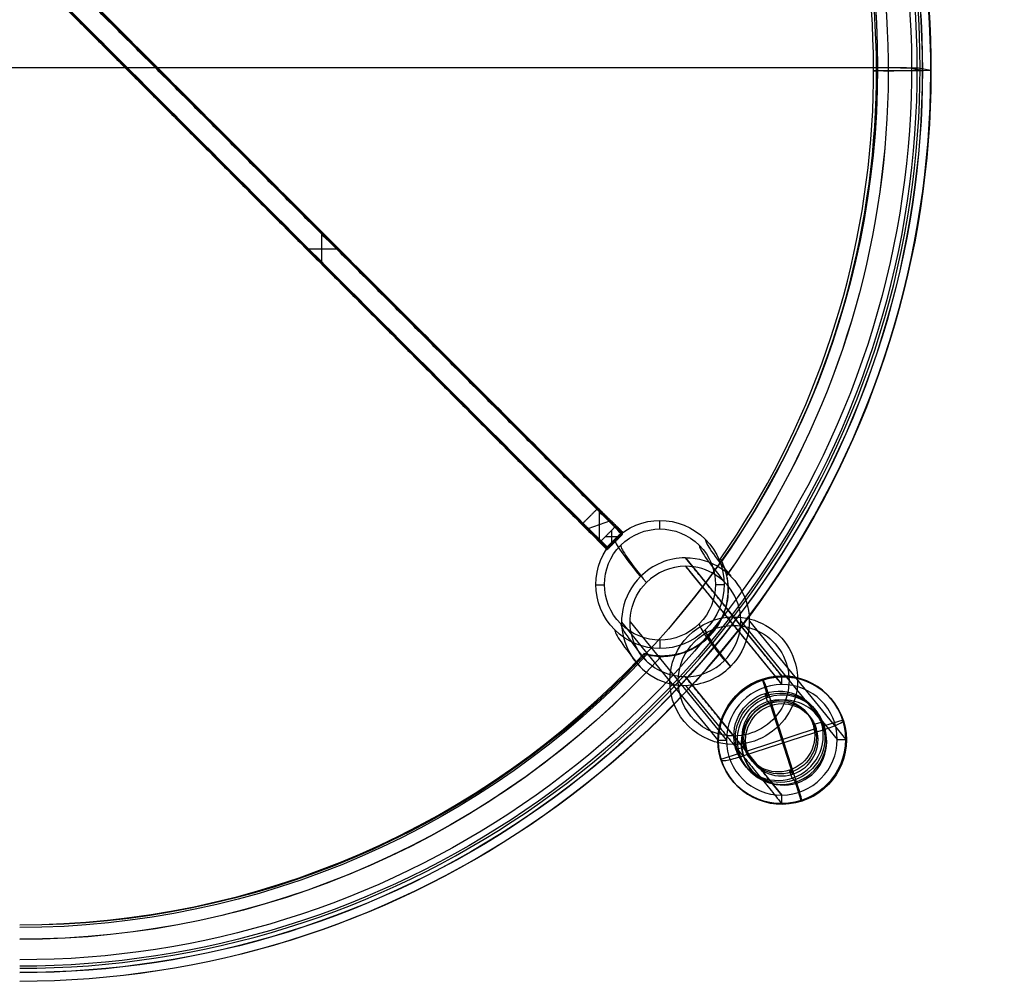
# Model space of a CAD drawing. Header units: millimetres. Extents: x -231 to 231, y -225 to 225.
# Tile 3 of 4: x 0 to 231, y -225 to 0. Entities that reach past the tile are written whole.
import ezdxf

# ---------------------------------------------------------------- set-up
doc = ezdxf.new("R2010")
doc.units = ezdxf.units.MM
doc.layers.add('Défaut', color=7, linetype='Continuous', true_color=0x000000)

msp = doc.modelspace()

# ---------------------------------------------------------------- linework, layer by layer
at = {"layer": 'Défaut'}
for p, q in [((-127.63, 148.47, 434.15), (141.08, -120.27, 434.15)), ((-131.16, 144.94, 434.21), (137.54, -123.8, 434.21)), ((-200.84, -11.16, 457.59), (200.84, -11.16, 457.59)), ((-200.84, -11.2, 455.59), (200.84, -11.2, 455.59)), ((208.81, -11.33, 448.29), (211.31, -11.82, 419.72)), ((210.8, -11.32, 448.47), (213.3, -11.82, 419.9)), ((199.92, -12, 409.63), (200.6, -11.97, 411.51)), ((70.63, -50.12, 416.27), (70.63, -57.19, 416.39)), ((67.09, -53.66, 416.33), (74.16, -53.66, 416.33)), ((135.77, -121.67, 455.02), (135.77, -114.69, 449.9)), ((133.12, -119.09, 451.22), (138.42, -117.27, 453.69)), ((149.88, -119.24, 455.98), (149.87, -117.24, 455.94)), ((138.6, -122.37, 455.53), (138.6, -119.54, 455.48)), ((137.19, -120.96, 455.51), (140.02, -120.96, 455.51)), ((137.54, -123.76, 436.52), (141.08, -120.23, 436.52)), ((139.14, -121.83, 455.52), (139.47, -122.16, 417.52)), ((155.87, -125.98, 299.33), (178.43, -153.66, 6.03)), ((155.87, -127.97, 299.52), (178.43, -155.66, 6.22)), ((134.91, -132.29, 456.21), (136.91, -132.28, 456.21)), ((162.91, -132.2, 456.2), (164.91, -132.2, 456.2)), ((140.92, -141.02, 299.6), (163.48, -168.71, 6.3)), ((142.91, -141.01, 299.75), (165.47, -168.69, 6.46)), ((168.83, -140.82, 301.73), (191.39, -168.5, 8.43)), ((170.83, -140.81, 301.88), (193.39, -168.49, 8.58)), ((149.96, -147.24, 456.47), (149.95, -145.24, 456.43)), ((155.87, -153.86, 301.96), (178.43, -181.54, 8.67)), ((155.87, -153.86, 301.96), (178.43, -181.54, 8.67)), ((174.06, -154.58, 3.77), (173.91, -154.4, 5.75)), ((175.26, -158.66, 6.26), (173.91, -154.4, 5.75)), ((178.43, -155.66, 6.22), (178.43, -153.66, 6.03)), ((174.5, -157.72, 16.19), (175.26, -158.66, 6.26)), ((175.1, -159.61, 16.41), (174.5, -157.72, 16.19)), ((175.1, -159.61, 16.41), (175.87, -160.55, 6.49)), ((181, -176.65, 8.4), (175.87, -160.55, 6.49)), ((181.98, -178.72, 1.62), (175.95, -159.79, -0.63)), ((185.75, -165.04, 17.74), (187.65, -164.43, 17.83)), ((187.65, -164.43, 17.83), (188.41, -165.36, 7.91)), ((192.69, -163.98, 8.1), (188.41, -165.36, 7.91)), ((192.84, -164.16, 6.12), (192.69, -163.98, 8.1)), ((192.84, -164.16, 6.12), (192.69, -163.98, 8.1)), ((188.47, -166.17, 0.94), (169.46, -172.33, 0.05)), ((186.51, -165.98, 7.82), (170.35, -171.22, 7.07)), ((163.48, -168.71, 6.3), (165.47, -168.69, 6.46)), ((167.69, -170.9, 16.91), (169.59, -170.28, 17)), ((169.59, -170.28, 17), (170.35, -171.22, 7.07)), ((191.39, -168.5, 8.43), (193.39, -168.49, 8.58)), ((168.45, -171.83, 6.98), (164.18, -173.22, 6.78)), ((167.69, -170.9, 16.91), (168.45, -171.83, 6.98)), ((167.69, -170.9, 16.91), (168.45, -171.83, 6.98)), ((164.33, -173.41, 4.8), (164.18, -173.22, 6.78)), ((180.23, -175.71, 18.33), (181, -176.65, 8.4)), ((180.84, -177.6, 18.55), (180.23, -175.71, 18.33)), ((180.84, -177.6, 18.55), (181.6, -178.54, 8.63)), ((182.96, -182.8, 9.13), (181.6, -178.54, 8.63)), ((178.43, -183.53, 8.85), (178.43, -181.54, 8.67)), ((183.11, -182.99, 7.15), (182.96, -182.8, 9.13))]:
    msp.add_line(p, q, dxfattribs=at)
at = {"layer": 'Défaut', "extrusion": (0, -0.017452, -0.999848)}
for centre, radius, start, end in [((0, 19.15, -410.76), 203.34, 270, 35.5133), ((0, 19.15, -408.76), 203.34, 270, 35.5007), ((0, 19.15, -433.71), 210.06, 312.9457, 90), ((0, 19.15, -410.76), 203.34, 42.3706, 90), ((0, 19.15, -408.76), 203.34, 42.3872, 90)]:
    msp.add_arc(centre, radius, start, end, dxfattribs=at)
at = {"layer": 'Défaut', "extrusion": (-1.64722e-25, -0.017452, -0.999848)}
msp.add_arc((0, 19.15, -457.33), 200.84, 270, 90, dxfattribs=at)
at = {"layer": 'Défaut', "extrusion": (-9.88331e-26, -0.017452, -0.999848)}
msp.add_arc((0, 19.15, -455.33), 200.84, 270, 90, dxfattribs=at)
at = {"layer": 'Défaut', "extrusion": (-5.55056e-17, 0.017452, 0.999848)}
msp.add_arc((0, 19.15, 411.24), 200.6, 145.0444, 270, dxfattribs=at)
at = {"layer": 'Défaut', "extrusion": (1.56812e-16, 0.017452, 0.999848)}
msp.add_arc((0, 19.15, 409.36), 199.92, 145.1561, 270, dxfattribs=at)
at = {"layer": 'Défaut', "extrusion": (-1.1932e-12, -0.017452, -0.999848)}
msp.add_arc((0, 19.15, -418.76), 213.34, 313.4014, 90, dxfattribs=at)
at = {"layer": 'Défaut', "extrusion": (2.42861e-17, 0.017452, 0.999848)}
msp.add_arc((0, 19.15, 419.63), 213.3, 90, 226.6006, dxfattribs=at)
at = {"layer": 'Défaut', "extrusion": (2.35922e-16, 0.017452, 0.999848)}
msp.add_arc((0, 19.15, 448.2), 210.8, 90, 226.8952, dxfattribs=at)
at = {"layer": 'Défaut', "extrusion": (5.65005e-17, -0.017452, -0.999848)}
msp.add_arc((0, 19.15, -419.45), 211.31, 313.1237, 90, dxfattribs=at)
at = {"layer": 'Défaut', "extrusion": (-4.66067e-13, -0.017452, -0.999848)}
msp.add_arc((0, 19.15, -418.76), 211.34, 313.126, 90, dxfattribs=at)
at = {"layer": 'Défaut', "extrusion": (2.53451e-17, -0.017452, -0.999848)}
msp.add_arc((0, 19.15, -448.02), 208.81, 312.7005, 90, dxfattribs=at)
at = {"layer": 'Défaut', "extrusion": (1.69907e-20, 0.999848, -0.017452)}
msp.add_arc((-200.84, 447.33, -19.15), 10, 90, 175, dxfattribs=at)
at = {"layer": 'Défaut', "extrusion": (1.06424e-20, 0.999848, -0.017452)}
msp.add_arc((-200.84, 447.33, -19.15), 8, 90, 175, dxfattribs=at)
at = {"layer": 'Défaut', "extrusion": (-2.34661e-20, 0.999848, -0.017452)}
for radius, start, end in [(10, 180, 290), (8, 180, 290), (8, 175, 180), (10, 175, 180)]:
    msp.add_arc((-203.34, 418.76, -19.15), radius, start, end, dxfattribs=at)
at = {"layer": 'Défaut', "extrusion": (-5.89806e-17, -0.017452, -0.999848)}
msp.add_arc((149.91, 140.18, -453.83), 15, 225, 45, dxfattribs=at)
at = {"layer": 'Défaut', "extrusion": (1.23165e-16, -0.017452, -0.999848)}
msp.add_arc((149.91, 140.18, -453.83), 13, 225, 45, dxfattribs=at)
at = {"layer": 'Défaut', "extrusion": (-2.7079e-15, -0.017452, -0.999848)}
msp.add_arc((149.91, 140.18, -453.83), 15, 45, 225, dxfattribs=at)
at = {"layer": 'Défaut', "extrusion": (-0.707107, -0.706999, 0.012341)}
for centre, radius in [((1640.24, 474.11, -6.88), 1455.84), ((1640.24, 474.11, -21.88), 1440.84), ((1640.24, 474.11, -6.88), 1453.84), ((1640.24, 474.11, -19.88), 1440.84), ((1640.24, 474.11, 8.12), 1440.84), ((1640.24, 474.11, 6.12), 1440.84), ((1640.24, 474.11, -6.88), 1427.84), ((1640.24, 474.11, -6.88), 1427.84), ((1640.24, 474.11, -6.88), 1425.84)]:
    msp.add_arc(centre, radius, 180.70714, 186.9064, dxfattribs=at)
at = {"layer": 'Défaut', "extrusion": (-2.9473e-15, -0.017452, -0.999848)}
msp.add_arc((149.91, 140.18, -453.83), 13, 45, 225, dxfattribs=at)
at = {"layer": 'Défaut', "extrusion": (-0.076358, 0.093697, 0.992668)}
for centre, radius, start, end in [((-31.81, 242.53, 273.43), 15, 231.0281, 275.8601), ((-31.81, 242.53, 273.43), 13, 231.0281, 275.8601), ((-31.81, 242.53, 273.43), 13, 95.8601, 231.0281), ((-31.81, 242.53, 273.43), 15, 275.8601, 51.0281), ((-31.81, 242.53, 273.43), 13, 51.0281, 95.8601), ((-31.81, 242.53, 273.43), 15, 51.0281, 95.8601), ((-31.81, 242.53, -23.03), 15, 158.6401, 338.6401), ((-31.81, 242.53, -22.03), 15, 231.0281, 51.0281), ((-31.81, 242.53, -22.03), 15, 51.0281, 231.0281), ((-31.81, 242.53, -22.03), 13, 231.0281, 51.0281), ((-31.81, 242.53, -22.03), 13, 51.0281, 231.0281), ((-31.81, 242.53, -22.03), 10.5, 158.6401, 338.6401), ((-31.81, 242.53, -29.03), 10, 158.6401, 338.6401), ((-31.81, 242.53, -23.03), 15, 338.6401, 158.6401), ((-31.81, 242.53, -12.03), 10.5, 338.6401, 158.6401), ((-31.81, 242.53, -22.03), 10.5, 338.6401, 158.6401), ((-31.81, 242.53, -29.03), 10, 338.6401, 158.6401), ((-31.81, 242.53, -22.03), 8.5, 338.6401, 158.6401)]:
    msp.add_arc(centre, radius, start, end, dxfattribs=at)
at = {"layer": 'Défaut', "extrusion": (0.076358, -0.093697, -0.992668)}
for centre, radius, start, end in [((31.81, 242.53, -273.43), 15, 308.9719, 84.1399), ((31.81, 242.53, -273.43), 13, 128.9719, 264.1399), ((31.81, 242.53, -125.8), 15, 128.9719, 308.9719), ((31.81, 242.53, -125.37), 15, 308.9719, 128.9719), ((31.81, 242.53, -125.79), 13, 128.9719, 308.9719), ((31.81, 242.53, -125.41), 13, 308.9719, 128.9719), ((31.81, 242.53, 22.03), 15, 201.3599, 21.3599), ((31.81, 242.53, 24.03), 15, 201.3599, 21.3599), ((31.81, 242.53, 12.03), 10.5, 201.3599, 21.3599), ((31.81, 242.53, 17.03), 10.5, 201.3599, 21.3599), ((31.81, 242.53, 12.03), 8.5, 201.3599, 21.3599), ((31.81, 242.53, 17.03), 8.5, 201.3599, 21.3599), ((31.81, 242.53, 29.03), 10, 201.3599, 276.4178), ((31.81, 242.53, 22.03), 8.5, 201.3599, 21.3599), ((31.81, 242.53, 22.03), 15, 21.3599, 201.3599), ((31.81, 242.53, 24.03), 15, 21.3599, 201.3599), ((31.81, 242.53, 17.03), 10.5, 21.3599, 201.3599), ((31.81, 242.53, 12.03), 8.5, 21.3599, 201.3599), ((31.81, 242.53, 17.03), 8.5, 21.3599, 201.3599), ((31.81, 242.53, 29.03), 10, 121.7731, 201.3599)]:
    msp.add_arc(centre, radius, start, end, dxfattribs=at)
at = {"layer": 'Défaut', "extrusion": (0.707107, 0.706999, -0.012341)}
for centre, radius, start, end in [((-1640.24, 474.11, 6.88), 1425.84, 353.0936, 359.29286), ((-1640.24, 475.11, 6.87), 1425.34, 357.50575, 357.60477)]:
    msp.add_arc(centre, radius, start, end, dxfattribs=at)
at = {"layer": 'Défaut', "extrusion": (-5.96745e-16, 0.017452, 0.999848)}
msp.add_arc((0, 19.15, 409.36), 199.92, 90, 136.9575, dxfattribs=at)
at = {"layer": 'Défaut', "extrusion": (-8.6033e-16, -0.017452, -0.999848)}
msp.add_arc((0, 19.15, -411.24), 200.6, 42.9272, 90, dxfattribs=at)
at = {"layer": 'Défaut', "extrusion": (-0.950344, -0.308071, -0.044024)}
msp.add_arc((205.69, -0.86, -117.96), 5, 186.4697, 276.4697, dxfattribs=at)
at = {"layer": 'Défaut', "extrusion": (-0.301687, 0.946738, -0.112568)}
msp.add_arc((-128.9, -18.34, -214.29), 5, 177.4607, 267.4607, dxfattribs=at)
at = {"layer": 'Défaut', "extrusion": (0.301687, -0.946738, 0.112568)}
msp.add_arc((108.92, -19.23, 214.29), 5, 182.5393, 272.5393, dxfattribs=at)
at = {"layer": 'Défaut', "extrusion": (0.950344, 0.308071, 0.044024)}
msp.add_arc((-225.57, 1.39, 117.96), 5, 173.5303, 263.5303, dxfattribs=at)
at = {"layer": 'Défaut'}
for points, degree in [([(127.63, 148.1, 412.81), (-6.73, 13.77, 415.15), (-141.08, -120.56, 417.5)], 2), ([(-137.54, -124.09, 417.56), (-3.19, 10.24, 415.21), (131.16, 144.57, 412.87)], 2), ([(-121.97, 143, 444.9), (6.73, 14.33, 447.15), (135.42, -114.34, 449.39)], 2), ([(-125.5, 139.47, 444.96), (3.19, 10.79, 447.21), (131.88, -117.88, 449.45)], 2), ([(141.08, -120.56, 417.5), (72.39, -51.89, 416.3), (3.71, 16.78, 415.1)], 2), ([(0.18, 13.25, 415.16), (68.86, -55.42, 416.36), (137.54, -124.09, 417.56)], 2), ([(135.42, -114.34, 449.39), (133.65, -116.11, 449.42), (131.88, -117.88, 449.45)], 2), ([(135.42, -114.34, 449.39), (137.54, -116.41, 452.43), (139.66, -118.48, 455.46)], 2), ([(131.88, -117.88, 449.45), (134, -119.95, 452.49), (136.13, -122.02, 455.53)], 2), ([(136.13, -122.02, 455.53), (137.89, -120.25, 455.5), (139.66, -118.48, 455.46)], 2), ([(139.66, -118.48, 455.46), (140.37, -119.19, 455.48), (141.08, -119.9, 455.49)], 2), ([(137.54, -123.43, 455.55), (136.83, -122.72, 455.54), (136.13, -122.02, 455.53)], 2), ([(137.54, -123.43, 455.55), (139.31, -121.66, 455.52), (141.08, -119.9, 455.49)], 2), ([(137.54, -124.09, 417.56), (139.31, -122.33, 417.53), (141.08, -120.56, 417.5)], 2), ([(141.08, -119.9, 455.49), (141.08, -120.23, 436.49), (141.08, -120.56, 417.5)], 2), ([(137.54, -124.09, 417.56), (137.54, -123.76, 436.55), (137.54, -123.43, 455.55)], 2), ([(178.43, -153.66, 6.03), (167.15, -139.82, 152.68), (155.87, -125.98, 299.33)], 2), ([(164.41, -126.88, 413.52), (164.3, -126.65, 412.89), (164.19, -126.42, 412.26), (164.07, -126.2, 411.62)], 3), ([(155.87, -127.97, 299.52), (167.15, -141.81, 152.87), (178.43, -155.66, 6.22)], 2), ([(146.88, -148.57, 413.89), (146.62, -148.53, 413.27), (146.36, -148.48, 412.64), (146.11, -148.43, 412.01)], 3), ([(178.43, -181.54, 8.67), (167.15, -167.7, 155.31), (155.87, -153.86, 301.96)], 2), ([(155.87, -155.85, 302.15), (167.15, -169.69, 155.5), (178.43, -183.53, 8.85)], 2), ([(186.51, -165.98, 7.82), (186.13, -165.51, 12.78), (185.75, -165.04, 17.74)], 2), ([(187.65, -164.43, 17.83), (188.03, -164.89, 12.87), (188.41, -165.36, 7.91)], 2), ([(192.69, -163.98, 8.1), (192.76, -164.07, 7.11), (192.84, -164.16, 6.12)], 2), ([(169.59, -170.28, 17), (169.97, -170.75, 12.03), (170.35, -171.22, 7.07)], 2), ([(168.45, -171.83, 6.98), (168.07, -171.36, 11.94), (167.69, -170.9, 16.91)], 2), ([(164.33, -173.41, 4.8), (164.25, -173.31, 5.79), (164.18, -173.22, 6.78)], 2)]:
    msp.add_open_spline(points, degree=degree, dxfattribs=at)
for points, knots in [([(161.36, -144.47, 412.96), (161.66, -144.17, 412.98), (161.94, -143.86, 412.99), (162.48, -143.22, 413), (162.74, -142.9, 412.99), (163.47, -141.89, 412.93), (163.9, -141.19, 412.85), (164.45, -140.09, 412.68), (164.62, -139.71, 412.62), (164.94, -138.95, 412.48), (165.08, -138.56, 412.4), (165.45, -137.39, 412.17), (165.64, -136.6, 412), (165.88, -134.98, 411.68), (165.94, -134.16, 411.52), (165.92, -132.51, 411.27), (165.85, -131.69, 411.17), (165.63, -130.46, 411.1), (165.54, -130.05, 411.08), (165.33, -129.24, 411.09), (165.2, -128.84, 411.11), (164.93, -128.06, 411.19), (164.78, -127.67, 411.24), (164.44, -126.92, 411.4), (164.26, -126.55, 411.5), (164.07, -126.2, 411.62)], [0, 0, 0, 0, 1.251004, 1.251004, 2.502008, 2.502008, 5.004015, 5.004015, 6.255019, 6.255019, 7.506023, 7.506023, 10.00803, 10.00803, 12.510038, 12.510038, 15.012046, 15.012046, 16.263049, 16.263049, 17.514053, 17.514053, 18.765057, 18.765057, 20.016061, 20.016061, 20.016061, 20.016061]), ([(161.31, -144.37, 415.42), (161.87, -143.81, 415.48), (162.39, -143.2, 415.49), (163.34, -141.9, 415.4), (163.76, -141.23, 415.31), (164.31, -140.18, 415.1), (164.48, -139.83, 415.03), (164.79, -139.11, 414.86), (164.93, -138.75, 414.77), (165.31, -137.64, 414.49), (165.5, -136.89, 414.29), (165.78, -135.37, 413.9), (165.86, -134.6, 413.72), (165.9, -133.02, 413.39), (165.86, -132.23, 413.26), (165.71, -131.05, 413.13), (165.64, -130.66, 413.11), (165.47, -129.87, 413.08), (165.37, -129.48, 413.09), (165.14, -128.71, 413.13), (165.01, -128.34, 413.18), (164.73, -127.6, 413.31), (164.58, -127.23, 413.4), (164.41, -126.88, 413.52)], [0, 0, 0, 0, 2.404016, 2.404016, 4.808032, 4.808032, 6.01004, 6.01004, 7.212048, 7.212048, 9.616064, 9.616064, 12.02008, 12.02008, 14.424097, 14.424097, 15.626105, 15.626105, 16.828113, 16.828113, 18.030121, 18.030121, 19.232129, 19.232129, 19.232129, 19.232129]), ([(146.11, -148.43, 412.01), (146.43, -148.53, 411.91), (146.76, -148.61, 411.81), (147.42, -148.77, 411.66), (147.76, -148.83, 411.6), (148.78, -148.99, 411.46), (149.48, -149.05, 411.42), (150.88, -149.08, 411.42), (151.58, -149.04, 411.46), (152.95, -148.87, 411.59), (153.63, -148.74, 411.68), (154.97, -148.39, 411.9), (155.62, -148.17, 412.01), (156.88, -147.64, 412.25), (157.49, -147.34, 412.38), (158.39, -146.82, 412.54), (158.68, -146.64, 412.6), (159.26, -146.25, 412.7), (159.54, -146.05, 412.74), (160.36, -145.41, 412.87), (160.87, -144.96, 412.93), (161.36, -144.47, 412.96)], [-16.741933, -16.741933, -16.741933, -16.741933, -15.695562, -15.695562, -14.649191, -14.649191, -12.55645, -12.55645, -10.463708, -10.463708, -8.370966, -8.370966, -6.278225, -6.278225, -4.185483, -4.185483, -3.139112, -3.139112, -2.092742, -2.092742, 0, 0, 0, 0]), ([(161.31, -144.37, 415.42), (160.85, -144.84, 415.37), (160.36, -145.27, 415.29), (159.58, -145.89, 415.13), (159.31, -146.08, 415.07), (158.78, -146.45, 414.95), (158.5, -146.63, 414.88), (157.67, -147.13, 414.67), (157.1, -147.42, 414.53), (156.22, -147.82, 414.31), (155.92, -147.94, 414.23), (155.31, -148.16, 414.09), (155, -148.27, 414.02), (154.06, -148.55, 413.82), (153.42, -148.69, 413.7), (152.45, -148.85, 413.57), (152.13, -148.89, 413.53), (151.47, -148.95, 413.47), (151.13, -148.97, 413.44), (150.13, -149, 413.4), (149.47, -148.97, 413.42), (148.15, -148.83, 413.57), (147.5, -148.72, 413.7), (146.88, -148.57, 413.89)], [-15.9548, -15.9548, -15.9548, -15.9548, -13.96045, -13.96045, -12.963275, -12.963275, -11.9661, -11.9661, -9.97175, -9.97175, -8.974575, -8.974575, -7.9774, -7.9774, -5.98305, -5.98305, -4.985875, -4.985875, -3.9887, -3.9887, -1.99435, -1.99435, 0, 0, 0, 0])]:
    msp.add_open_spline(points, degree=3, knots=knots, dxfattribs=at)
for points, weights in [([(165.35, -129.43, 413.09), (164.97, -128.01, 413.03), (164.32, -126.68, 412.96)], [0.868689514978, 0.879874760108, 0.899320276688]), ([(161.35, -144.44, 413.59), (166.72, -139.07, 413.5), (165.77, -131.53, 413.18)], [0.999988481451, 0.831164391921, 0.856963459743]), ([(151.29, -148.96, 413.46), (157.18, -148.62, 413.57), (161.35, -144.45, 413.5)], [0.854264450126, 0.863801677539, 0.999991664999]), ([(161.31, -144.37, 415.42), (161.34, -144.42, 414.19), (161.36, -144.47, 412.96)], [0.999992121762, 0.999991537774, 0.999991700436]), ([(146.65, -148.53, 413.34), (148.21, -148.92, 413.39), (149.82, -148.98, 413.42)], [0.866374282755, 0.855475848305, 0.853836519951])]:
    msp.add_rational_spline(points, weights, degree=2, dxfattribs=at)

doc.saveas('drawing.dxf')
